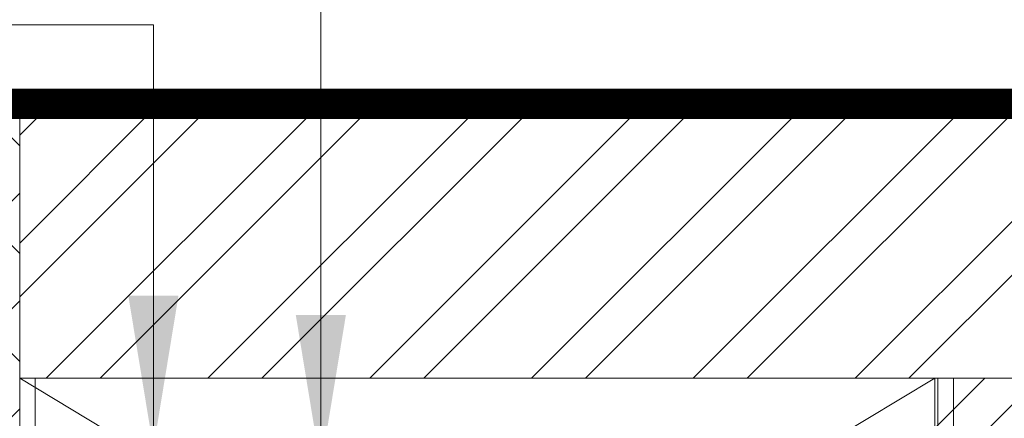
# Model space of a CAD drawing. Header units: inches. Extents: x 105152 to 158499, y 12149 to 30915.
# Tile 204 of 256: x 126927 to 126959, y 21592 to 21605. Entities that reach past the tile are written whole.
import ezdxf

# ---------------------------------------------------------------- set-up
doc = ezdxf.new("R2010")
doc.units = ezdxf.units.IN
doc.header["$MEASUREMENT"] = 0
doc.linetypes.add('HIDDEN', pattern=[0.375, 0.25, -0.125])
for name, color, linetype, lineweight in [('0-PIPE SUPPORT', 7, 'Continuous', 0), ('AR - PLAN', 251, 'Continuous', 5), ('BEAM', 173, 'Continuous', 5), ('DRAINAGE ', 7, 'Continuous', 9), ('FLOOR RAISE', 4, 'Continuous', 5), ('PD_BRICK WALL_115', 134, 'Continuous', 30), ('PD_COLUMN', 2, 'Continuous', 60), ('PD_FIXTURE', 21, 'Continuous', 25), ('PD_HATCH', 45, 'Continuous', 9), ('PP-TEXT', 7, 'Continuous', 40)]:
    doc.layers.add(name, color=color, linetype=linetype, lineweight=lineweight)
doc.styles.add('Arial', font='GOTHIC.TTF')
doc.styles.add('TIMES NEW ROMAN', font='times.ttf')
doc.dimstyles.new('PP-DIM', dxfattribs={"dimtxt": 4, "dimasz": 1, "dimexe": 1, "dimexo": 1, "dimgap": 0.09, "dimtad": 0, "dimdec": 0, "dimzin": 0, "dimdsep": 46, "dimlunit": 4, "dimtxsty": 'TIMES NEW ROMAN', "dimblk": 'ARCHTICK', "dimcen": 0.09, "dimdle": 1, "dimclrd": 256, "dimclre": 256, "dimclrt": 256, "dimadec": 0, "dimazin": 0, "dimtfac": 1, "dimtdec": 4, "dimtofl": 0, "dimtmove": 1, "dimatfit": 3, "dimfxl": 1, "dimtolj": 1, "dimtzin": 0, "dimlwd": -1, "dimlwe": -1, "dimarcsym": 0})

# ---------------------------------------------------------------- blocks, each defined once
blk = doc.blocks.new('FIRST FLOOR PLAN 0')
at = {"layer": 'PD_HATCH', "lineweight": 5}
h = blk.add_hatch(dxfattribs=at)
h.set_pattern_fill('ANSI32', color=251, scale=10)
h.set_pattern_definition([(45, (-1110.150169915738, -834.2493176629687), (-2.651650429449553, 2.651650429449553), []), (45, (-1108.382402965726, -834.2493176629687), (-2.651650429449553, 2.651650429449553), [])])
h.paths.add_polyline_path([(-1106.999709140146, -791.4998080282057), (-1115.999709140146, -791.4998080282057), (-1115.999709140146, -872.9998080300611), (-1106.999709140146, -872.9998080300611)])
h.paths.add_polyline_path([(-745.4997091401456, -938.9998080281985), (-914.9997091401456, -938.9998080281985), (-914.9997091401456, -947.9998080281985), (-745.4997091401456, -947.9998080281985)])
h.paths.add_polyline_path([(-560.9997091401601, -938.9998080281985), (-730.4997091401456, -938.9998080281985), (-730.4997091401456, -947.999808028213), (-560.9997091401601, -947.999808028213)])
h.paths.add_polyline_path([(-1106.999709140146, -74.99980802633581), (-1115.999709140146, -74.99980802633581), (-1115.999709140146, -156.4998080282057), (-1106.999709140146, -156.4998080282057)])
h.paths.add_polyline_path([(-1106.999709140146, -171.4998080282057), (-1115.999709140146, -171.4998080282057), (-1115.999709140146, -311.4998080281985), (-1106.999709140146, -311.4998080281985)])
h.paths.add_polyline_path([(-1106.999709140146, -326.4998080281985), (-1115.999709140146, -326.4998080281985), (-1115.999709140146, -466.4998080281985), (-1106.999709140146, -466.4998080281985)])
h.paths.add_polyline_path([(-1106.999709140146, -481.4998080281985), (-1115.999709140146, -481.4998080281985), (-1115.999709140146, -621.4998080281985), (-1106.999709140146, -621.4998080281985)])
h.paths.add_polyline_path([(-1106.999709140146, -636.4998080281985), (-1115.999709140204, -636.4998080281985), (-1115.999709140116, -776.4998080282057), (-1106.999709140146, -776.4998080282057)])
h.paths.add_polyline_path([(-14.99970914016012, 0.0001919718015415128), (-181.4997091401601, 0.0001919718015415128), (-181.4997091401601, -8.99980802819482), (-14.99970914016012, -8.999808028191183)])
h.paths.add_polyline_path([(-196.4997091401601, 0.0001919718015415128), (-361.4997091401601, 0.0001919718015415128), (-361.4997091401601, -8.999808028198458), (-196.4997091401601, -8.99980802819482)])
h.paths.add_polyline_path([(-376.4997091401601, 0.0001919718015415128), (-545.9997091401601, 0.0001919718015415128), (-545.9997091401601, -8.999808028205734), (-376.4997091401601, -8.999808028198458)])
h.paths.add_polyline_path([(-560.9997091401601, 0.0001919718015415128), (-730.4997091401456, 0.0001919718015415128), (-730.4997091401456, -8.999808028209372), (-560.9997091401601, -8.999808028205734)])
h.paths.add_polyline_path([(-929.9997091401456, 0.0001919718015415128), (-1040.999709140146, 0.0001919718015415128), (-1040.999709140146, -8.999808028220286), (-929.9997091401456, -8.999808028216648)])
h.paths.add_polyline_path([(-1055.999709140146, 0.0001919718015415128), (-1115.999709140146, 0.0001919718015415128), (-1115.999709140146, -59.99980802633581), (-1106.999709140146, -59.99980802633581), (-1106.999709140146, -8.999808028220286), (-1055.999709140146, -8.999808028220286)])
h.paths.add_polyline_path([(-1106.999709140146, -887.9998080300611), (-1115.999709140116, -887.9998080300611), (-1115.999709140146, -947.9998080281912), (-1055.999709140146, -947.9998080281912), (-1055.999709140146, -938.9998080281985), (-1106.999709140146, -938.9998080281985)])
h.paths.add_polyline_path([(-929.9997091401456, -938.9998080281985), (-1040.999709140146, -938.9998080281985), (-1040.999709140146, -947.9998080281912), (-929.9997091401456, -947.9998080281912)])
h.paths.add_polyline_path([(-521.2497091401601, -938.9998080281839), (-545.9997091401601, -938.9998080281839), (-545.9997091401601, -947.9998080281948), (-521.2497091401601, -947.9998080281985)])
h.paths.add_polyline_path([(-376.4997091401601, -938.9998080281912), (-401.2497091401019, -938.9998080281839), (-401.2497091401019, -947.9998080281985), (-376.4997091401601, -947.9998080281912)])
h.paths.add_polyline_path([(-338.9997091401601, -938.9998080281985), (-361.4997091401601, -938.9998080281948), (-361.4997091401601, -947.9998080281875), (-338.9997091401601, -947.9998080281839)])
h.paths.add_polyline_path([(-196.4997091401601, -938.9998080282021), (-218.9997091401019, -938.9998080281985), (-218.9997091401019, -947.9998080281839), (-196.4997091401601, -947.9998080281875)])
h.paths.add_polyline_path([(-158.9997091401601, -938.9998080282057), (-181.4997091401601, -938.9998080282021), (-181.4997091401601, -947.9998080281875), (-158.9997091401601, -947.9998080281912)])
h.paths.add_polyline_path([(-14.99970914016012, -938.9998080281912), (-38.99970914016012, -938.9998080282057), (-38.99970914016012, -947.9998080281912), (-14.99970914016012, -947.9998080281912)])
h.paths.add_polyline_path([(0.0002908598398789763, -929.9998080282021), (-8.999709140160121, -929.9998080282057)])
h.paths.add_polyline_path([(0.0002908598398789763, -791.4998080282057), (-8.999709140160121, -791.4998080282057), (-8.999709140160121, -929.9998080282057), (0.0002908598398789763, -929.9998080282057)])
h.paths.add_polyline_path([(0.0002908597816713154, -636.4998080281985), (-8.999709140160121, -636.4998080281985), (-8.999709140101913, -776.4998080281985), (0.0002908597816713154, -776.499808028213)])
h.paths.add_polyline_path([(0.0002908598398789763, -326.4998080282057), (-8.999709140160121, -326.4998080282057), (-8.999709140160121, -621.4998080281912), (0.0002908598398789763, -621.4998080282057)])
h.paths.add_polyline_path([(0.0002908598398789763, -17.99980802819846), (-8.999709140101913, -17.99980802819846), (-8.999709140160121, -156.4998080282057), (0.0002908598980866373, -156.4998080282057)])
h.paths.add_polyline_path([(-17.99970914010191, -159.4998080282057), (-122.9997091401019, -159.4998080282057), (-122.9997091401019, -168.4998080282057), (-17.99970914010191, -168.4998080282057)])
h.paths.add_polyline_path([(-122.9997091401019, -171.4998080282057), (-131.9997091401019, -171.4998080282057), (-131.9997091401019, -249.4998080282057), (-122.9997091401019, -249.4998080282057)])
h.paths.add_polyline_path([(-131.9997091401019, -159.4998080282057), (-203.9997091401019, -159.4998080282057), (-203.9997091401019, -168.4998080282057), (-131.9997091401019, -168.4998080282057)])
h.paths.add_polyline_path([(-203.9997091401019, -171.4998080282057), (-212.9997091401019, -171.4998080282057), (-212.9997091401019, -249.4998080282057), (-203.9997091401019, -249.4998080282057)])
h.paths.add_polyline_path([(-212.9997091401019, -159.4998080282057), (-293.9997091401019, -159.4998080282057), (-293.9997091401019, -261.4998080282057), (-266.9997091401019, -261.4998080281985), (-266.9997091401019, -252.4998080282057), (-284.9997091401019, -252.4998080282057), (-284.9997091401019, -168.4998080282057), (-212.9997091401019, -168.4998080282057)])
h.paths.add_polyline_path([(-212.9997091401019, -252.4998080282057), (-230.9997091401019, -252.4998080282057), (-230.9997091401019, -261.4998080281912), (-212.9997091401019, -261.4998080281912)], flags=17)
h.paths.add_polyline_path([(-185.9997091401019, -252.4998080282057), (-203.9997091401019, -252.4998080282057), (-203.9997091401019, -261.4998080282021), (-185.9997091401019, -261.4998080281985)])
h.paths.add_polyline_path([(-131.9997091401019, -252.4998080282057), (-149.9997091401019, -252.4998080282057), (-149.9997091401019, -261.4998080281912), (-131.9997091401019, -261.4998080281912)])
h.paths.add_polyline_path([(-122.9997091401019, -261.4998080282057), (-131.9997091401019, -261.4998080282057), (-131.9997091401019, -324.4998080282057), (-122.9997091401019, -324.4998080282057)])
h.paths.add_polyline_path([(0.0002908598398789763, -310.4998080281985), (-8.999709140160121, -310.4998080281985), (-8.999709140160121, -311.4998080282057), (0.0002908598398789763, -311.4998080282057)])
h.paths.add_polyline_path([(0.0002908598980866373, -171.4998080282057), (-8.999709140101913, -171.4998080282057), (-8.999709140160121, -190.4998080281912), (0.0002908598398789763, -190.4998080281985)])
h.paths.add_polyline_path([(-878.2497091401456, -8.999808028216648), (-878.2497091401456, 0.0001919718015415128), (-914.9997091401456, 0.0001919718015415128), (-914.9997091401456, -8.999808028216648)])
h.paths.add_polyline_path([(-782.2497091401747, 0.0001919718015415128), (-782.2497091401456, -8.99980802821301), (-745.4997091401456, -8.999808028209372), (-745.4997091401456, 0.0001919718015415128)])
h = blk.add_hatch(dxfattribs=at)
h.set_pattern_fill('ANSI32', color=251, scale=10)
h.set_pattern_definition([(45, (26013.46920260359, 17879.3870099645), (-2.651650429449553, 2.651650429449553), []), (45, (26015.2369695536, 17879.3870099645), (-2.651650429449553, 2.651650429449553), [])])
h.paths.add_polyline_path([(-524.9997091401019, -8.999808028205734), (-530.9997091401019, -8.999808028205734), (-530.9997091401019, -44.99980802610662), (-524.9997091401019, -44.99980802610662)])
h.paths.add_polyline_path([(-524.9997091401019, -44.99980802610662), (-530.9997091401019, -44.99980802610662), (-530.9997091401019, -80.99980802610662), (-524.9997091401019, -80.99980802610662)])
h.paths.add_polyline_path([(-530.9997091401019, -80.99980802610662), (-530.9997091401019, -116.9998080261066), (-524.9997091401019, -116.9998080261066), (-524.9997091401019, -80.99980802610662)])
h.paths.add_polyline_path([(-524.9997091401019, -116.9998080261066), (-530.9997091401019, -116.9998080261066), (-530.9997091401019, -152.9998080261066), (-524.9997091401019, -152.9998080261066)])
h.paths.add_polyline_path([(-524.9997091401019, -152.9998080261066), (-530.9997091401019, -152.9998080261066), (-530.9997091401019, -188.9998080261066), (-524.9997091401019, -188.9998080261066)])
h.paths.add_polyline_path([(-524.9997091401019, -188.9998080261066), (-530.9997091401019, -188.9998080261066), (-530.9997091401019, -224.9998080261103), (-524.9997091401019, -224.9998080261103)])
h.paths.add_polyline_path([(-245.9997091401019, -8.99980802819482), (-254.9997091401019, -8.99980802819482), (-254.9997091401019, -98.49980802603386), (-259.4997091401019, -98.49980802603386), (-259.4997091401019, -102.9998080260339), (-254.9997091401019, -102.9998080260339), (-254.9997091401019, -112.9998080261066), (-245.9997091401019, -112.999808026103)])
h.paths.add_polyline_path([(-326.9997091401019, -8.999808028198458), (-331.4997091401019, -8.999808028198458), (-331.4997091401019, -98.49980802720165), (-335.9997091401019, -98.49980802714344), (-335.9997091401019, -102.9998080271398), (-301.4997091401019, -102.9998080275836), (-301.4997091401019, -98.49980802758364), (-326.9997091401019, -98.49980802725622)])
h.paths.add_polyline_path([(-331.4997091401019, -26.99980802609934), (-334.4997091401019, -26.99980802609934), (-334.4997091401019, -31.49980802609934), (-331.4997091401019, -31.49980802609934)], flags=17)
h.paths.add_polyline_path([(-358.4997091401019, -26.99980802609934), (-361.4997091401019, -26.99980802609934), (-361.4997091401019, -17.99980802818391), (-365.9997091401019, -17.99980802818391), (-365.9997091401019, -26.99980802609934), (-376.4997091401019, -26.99980802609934), (-376.4997091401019, -31.49980802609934), (-358.4997091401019, -31.49980802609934)])
h.paths.add_polyline_path([(-412.4997091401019, -8.999808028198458), (-416.9997091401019, -8.999808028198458), (-416.9997091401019, -24.99980802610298), (-416.9997091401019, -31.49980802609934), (-412.4997091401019, -31.49980802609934), (-412.4997091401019, -26.99980802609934)])
h.paths.add_polyline_path([(-121.4997091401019, -8.99980802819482), (-125.9997091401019, -8.99980802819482), (-125.9997091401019, -26.99980802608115), (-121.4997091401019, -26.99980802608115)])
at = {"layer": 'PD_BRICK WALL_115', "color": 251, "lineweight": 5}
for p, q in [((0.0002908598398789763, 0.0001919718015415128), (-782.2497091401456, 0.0001919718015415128)), ((-196.4997091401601, -8.99980802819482), (-361.4997091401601, -8.999808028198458))]:
    blk.add_line(p, q, dxfattribs=at)
blk.add_lwpolyline([(-335.9997091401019, -98.49980802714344), (-331.4997091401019, -98.49980802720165), (-331.4997091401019, -8.999808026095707)], dxfattribs=at)
at = {"layer": 'PD_FIXTURE', "color": 251, "lineweight": 5, "ltscale": 12}
for p, q in [((-361.4997091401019, -26.99980802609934), (-331.4997091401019, -8.999808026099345)), ((-331.4997091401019, -26.99980802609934), (-361.4997091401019, -8.999808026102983))]:
    blk.add_line(p, q, dxfattribs=at)
blk = doc.blocks.new('columns2')
at = {"layer": 'PD_HATCH', "lineweight": 5}
h = blk.add_hatch(dxfattribs=at)
h.set_pattern_fill('ANSI37', color=173, scale=20)
h.set_pattern_definition([(45, (0, 0), (-1.767766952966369, 1.767766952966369), []), (135, (0, 0), (-1.767766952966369, -1.767766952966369), [])])
h.paths.add_polyline_path([(386.9999999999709, -250.0000000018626), (386.9999999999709, -268.0000000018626), (368.9999999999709, -268.0000000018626), (368.9999999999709, -250.0000000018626)])
h.paths.add_polyline_path([(18, 0), (18, -15), (0, -15), (0, 0)])
h.paths.add_polyline_path([(17.9999999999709, -828.0000000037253), (17.9999999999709, -813.0000000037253), (-2.91038304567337e-11, -813.0000000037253), (-2.91038304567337e-11, -828.0000000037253)])
h.paths.add_polyline_path([(200.9999999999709, -870.0000000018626), (185.9999999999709, -870.0000000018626), (185.9999999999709, -888.0000000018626), (200.9999999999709, -888.0000000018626)])
h.paths.add_polyline_path([(569.9999999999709, -870.0000000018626), (554.9999999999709, -870.0000000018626), (554.9999999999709, -888.0000000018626), (569.9999999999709, -888.0000000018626)])
h.paths.add_polyline_path([(754.4999999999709, -870.0000000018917), (739.4999999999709, -870.0000000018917), (739.4999999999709, -888.0000000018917), (754.4999999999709, -888.0000000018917)])
h.paths.add_polyline_path([(934.4999999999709, -870.0000000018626), (919.4999999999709, -870.0000000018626), (919.4999999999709, -888.0000000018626), (934.4999999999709, -888.0000000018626)])
h.paths.add_polyline_path([(385.4999999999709, -870.0000000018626), (370.4999999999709, -870.0000000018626), (370.4999999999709, -888.0000000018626), (385.4999999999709, -888.0000000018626)])
h.paths.add_polyline_path([(200.9999999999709, 41.99999999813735), (185.9999999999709, 41.99999999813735), (185.9999999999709, 59.99999999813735), (200.9999999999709, 59.99999999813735)])
h.paths.add_polyline_path([(386.9999999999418, -578.0000000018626), (386.9999999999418, -560.0000000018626), (368.9999999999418, -560.0000000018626), (368.9999999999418, -578.0000000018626)])
h.paths.add_polyline_path([(1115.999999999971, -731.5000000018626), (1115.999999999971, -716.5000000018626), (1097.999999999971, -716.5000000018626), (1097.999999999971, -731.5000000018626)])
h.paths.add_polyline_path([(1116, -111.5000000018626), (1116, -96.50000000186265), (1098, -96.50000000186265), (1098, -111.5000000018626)])
h.paths.add_polyline_path([(1116, -561.5000000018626), (1116, -576.5000000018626), (1098, -576.5000000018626), (1098, -561.5000000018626)])
h.paths.add_polyline_path([(1116, -251.5000000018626), (1116, -266.5000000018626), (1098, -266.5000000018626), (1098, -251.5000000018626)])
h.paths.add_polyline_path([(-2.91038304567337e-11, -731.5000000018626), (-2.91038304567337e-11, -716.5000000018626), (17.9999999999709, -716.5000000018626), (17.9999999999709, -731.5000000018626)])
h.paths.add_polyline_path([(0, -111.5000000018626), (0, -96.50000000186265), (18, -96.50000000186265), (18, -111.5000000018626)])
h.paths.add_polyline_path([(0, -406.5000000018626), (0, -421.5000000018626), (18, -421.5000000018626), (18, -406.5000000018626)])
h.paths.add_polyline_path([(0, -561.5000000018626), (0, -576.5000000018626), (18, -576.5000000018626), (18, -561.5000000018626)])
h.paths.add_polyline_path([(0, -251.5000000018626), (0, -266.5000000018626), (18, -266.5000000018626), (18, -251.5000000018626)])
h.paths.add_polyline_path([(993, -111.5000000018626), (993, -99.50000000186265), (984, -99.50000000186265), (984, -111.5000000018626)])
h.paths.add_polyline_path([(993, -189.5000000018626), (993, -201.5000000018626), (984, -201.5000000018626), (984, -189.5000000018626)])
h.paths.add_polyline_path([(903, -111.5000000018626), (903, -99.50000000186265), (912, -99.50000000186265), (912, -111.5000000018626)])
h.paths.add_polyline_path([(903, -189.5000000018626), (903, -201.5000000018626), (912, -201.5000000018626), (912, -189.5000000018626)])
h.paths.add_polyline_path([(74.9999999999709, -870.0000000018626), (59.9999999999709, -870.0000000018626), (59.9999999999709, -888.0000000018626), (74.9999999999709, -888.0000000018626)])
h.paths.add_polyline_path([(1115.999999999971, -870.0000000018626), (1100.999999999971, -870.0000000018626), (1100.999999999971, -888.0000000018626), (1115.999999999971, -888.0000000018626)])
h.paths.add_polyline_path([(75, 41.99999999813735), (60, 41.99999999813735), (60, 59.99999999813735), (75, 59.99999999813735)])
h.paths.add_polyline_path([(569.9999999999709, 41.99999999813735), (554.9999999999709, 41.99999999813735), (554.9999999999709, 59.99999999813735), (569.9999999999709, 59.99999999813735)])
h.paths.add_polyline_path([(754.5, 41.99999999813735), (739.5, 41.99999999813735), (739.5, 59.99999999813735), (754.5, 59.99999999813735)])
h.paths.add_polyline_path([(934.5, 41.99999999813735), (919.5, 41.99999999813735), (919.5, 59.99999999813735), (934.5, 59.99999999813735)])
h.paths.add_polyline_path([(385.4999999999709, 41.99999999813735), (370.4999999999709, 41.99999999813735), (370.4999999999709, 59.99999999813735), (385.4999999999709, 59.99999999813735)])
h.paths.add_polyline_path([(1116, 41.99999999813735), (1101, 41.99999999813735), (1101, 59.99999999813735), (1116, 59.99999999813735)])
h.paths.add_polyline_path([(737.9999999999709, -250.0000000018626), (737.9999999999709, -268.0000000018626), (755.9999999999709, -268.0000000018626), (755.9999999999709, -250.0000000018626)])
h.paths.add_polyline_path([(755.9999999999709, -578.0007012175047), (755.9999999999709, -560.0007012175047), (737.9999999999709, -560.0007012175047), (737.9999999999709, -578.0007012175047)])
at = {"layer": 'PD_COLUMN', "color": 173, "lineweight": 5}
blk.add_lwpolyline([(754.5, 41.99999999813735), (739.5, 41.99999999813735), (739.5, 59.99999999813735), (754.5, 59.99999999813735)], close=True, dxfattribs=at)
at = {"layer": 'PD_HATCH', "color": 173, "linetype": 'HIDDEN', "lineweight": 5, "ltscale": 38}
blk.add_line((754.5, 59.99999999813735), (919.5, 59.99999999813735), dxfattribs=at)
blk = doc.blocks.new('DRAINAGE')
at = {"layer": 'PP-TEXT', "insert": (610.9490731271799, 648.7334542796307, -0.002282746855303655), "char_height": 5.999999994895, "width": 79.39153849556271, "attachment_point": 7, "style": 'Arial', "bg_fill": 2}
blk.add_mtext('\\pxql;{\\fTimes New Roman|b0|i0|c0|p34;%%C110MM WWP }', dxfattribs=at)
at = {"layer": 'FLOOR RAISE', "const_width": 0.9999999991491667}
blk.add_lwpolyline([(279.7680605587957, 645.0923353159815), (1025.268059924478, 645.0923353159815), (1025.268059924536, 488.5923354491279), (1007.268059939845, 488.5923354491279), (1007.268059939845, 485.5923354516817), (731.2680601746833, 485.5923354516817), (731.2680601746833, 383.5923355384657), (642.7680602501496, 383.5923355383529), (494.2680603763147, 383.5923355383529), (494.2680603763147, 317.0923355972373), (278.2680605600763, 317.0923355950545), (278.2680605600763, 335.0923355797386), (279.7680605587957, 335.0923355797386), (279.7680605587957, 645.0923353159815)], dxfattribs=at)
at = {"layer": 'PP-TEXT', "lineweight": 70, "ltscale": 12}
for points in [[(673.6408463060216, 633.1705241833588), (673.6408463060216, 655.9299402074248), (620.207171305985, 655.9299402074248)], [(668.15158328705, 633.7988866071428), (668.15158328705, 647.6850977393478), (619.8888087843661, 647.6850977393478)]]:
    blk.add_leader(points, dimstyle='PP-DIM', override={"dimtxt": 8.5, "dimasz": 5, "dimtad": 0, "dimdec": 1, "dimcen": 0, "dimtfac": 12, "dimtdec": 1, "dimfxl": 7, "dimfxlon": 1, "dimlwd": 18, "dimarcsym": 1}, dxfattribs=at)

msp = doc.modelspace()

# ---------------------------------------------------------------- block references
at = {"layer": 'DRAINAGE '}
msp.add_blockref('DRAINAGE', (126262.8934601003, 20957.40614984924), dxfattribs=at)

# ---------------------------------------------------------------- next in the draw order: linework, layer by layer
at = {"layer": '0-PIPE SUPPORT'}
msp.add_lwpolyline([(126957.2719452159, 21590.69670671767), (126957.2719452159, 21593.49867694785), (126956.7644452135, 21593.49867694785), (126956.7644452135, 21591.20522806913), (126927.1693069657, 21591.20522807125), (126927.1693069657, 21593.49867694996), (126926.6618069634, 21593.49867694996), (126926.6618069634, 21590.69670671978)], close=True, dxfattribs=at)

# ---------------------------------------------------------------- next in the draw order: block references
at = {"layer": 'AR - PLAN', "color": 251}
msp.add_blockref('FIRST FLOOR PLAN 0', (127288.1612291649, 21602.49829319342), dxfattribs=at)

# ---------------------------------------------------------------- next in the draw order: block references
at = {"layer": 'BEAM'}
msp.add_blockref('columns2', (126172.1615200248, 21542.49848516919), dxfattribs=at)

doc.saveas('drawing.dxf')
